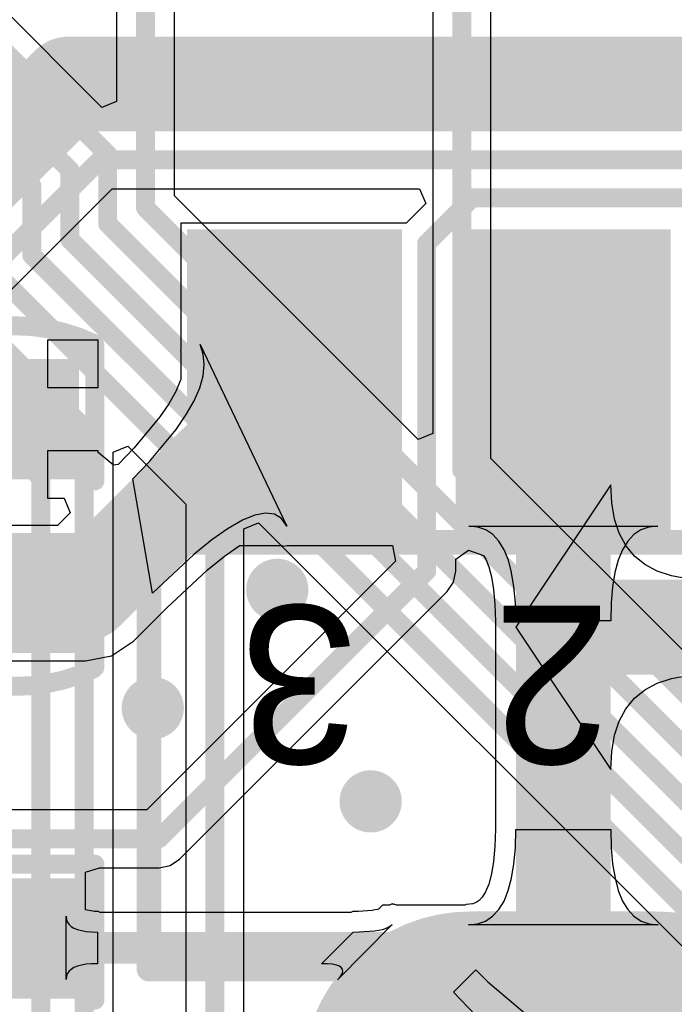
# Model space of a CAD drawing. Header units: millimetres. Extents: x 6.03 to 8.53, y 10.22 to 11.81.
# Tile 16 of 58: x 6.95 to 7.16, y 10.6 to 10.91. Entities that reach past the tile are written whole.
import ezdxf

# ---------------------------------------------------------------- set-up
doc = ezdxf.new("R2010")
doc.units = ezdxf.units.MM
doc.header["$MEASUREMENT"] = 0
for name, color, linetype in [('BottomLayer', 5, 'Continuous'), ('MultiLayer', 9, 'Continuous'), ('TopLayer', 1, 'Continuous'), ('TopOverlay', 2, 'Continuous'), ('TopPaste', 8, 'Continuous'), ('TopSolder', 216, 'Continuous')]:
    doc.layers.add(name, color=color, linetype=linetype)

# ---------------------------------------------------------------- blocks, each defined once
blk = doc.blocks.new('SOT_223_10')
at = {"layer": 'TopLayer', "const_width": 0.09842}
blk.add_lwpolyline([(-0.02943, 0.2215), (0.02963, 0.2215)], dxfattribs=at)
at = {"layer": 'TopLayer', "const_width": 0.04921}
for points in [[(-0.05403, 0.2215, 1), (-0.00482, 0.2215, 1)], [(0.00502, 0.2215, 1), (0.05423, 0.2215, 1)]]:
    blk.add_lwpolyline(points, format="xyb", close=True, dxfattribs=at)
at = {"layer": 'TopLayer'}
for points in [[(0.0301, -0.0435), (0.0301, 0.0465), (-0.0299, -0.0435), (-0.0299, 0.0465)], [(0.1151, -0.0435), (0.1151, 0.0465), (0.0551, -0.0435), (0.0551, 0.0465)]]:
    blk.add_solid(points, dxfattribs=at)
at = {"layer": 'TopOverlay', "const_width": 0.00787}
for points in [[(0.0601, 0.2615), (0.0601, 0.1815)], [(0.1311, 0.1865), (-0.1326, 0.1865)], [(0.1311, 0.1865), (0.1311, 0.0515)], [(0.1311, 0.0515), (-0.1326, 0.0515)]]:
    blk.add_lwpolyline(points, dxfattribs=at)
at = {"layer": 'TopOverlay', "const_width": 0.00394}
for points in [[(0.12913, 0.1865, 1), (0.13307, 0.1865, 1)], [(0.12913, 0.1865, 1), (0.13307, 0.1865, 1)], [(0.05813, 0.1815, 1), (0.06207, 0.1815, 1)], [(0.12913, 0.0515, 1), (0.13307, 0.0515, 1)], [(0.12913, 0.0515, 1), (0.13307, 0.0515, 1)]]:
    blk.add_lwpolyline(points, format="xyb", close=True, dxfattribs=at)
at = {"layer": 'TopPaste', "const_width": 0.09842}
blk.add_lwpolyline([(-0.02943, 0.2215), (0.02963, 0.2215)], dxfattribs=at)
at = {"layer": 'TopPaste', "const_width": 0.04921}
for points in [[(-0.05403, 0.2215, 1), (-0.00482, 0.2215, 1)], [(0.00502, 0.2215, 1), (0.05423, 0.2215, 1)]]:
    blk.add_lwpolyline(points, format="xyb", close=True, dxfattribs=at)
at = {"layer": 'TopPaste'}
for points in [[(0.0301, -0.0435), (0.0301, 0.0465), (-0.0299, -0.0435), (-0.0299, 0.0465)], [(0.1151, -0.0435), (0.1151, 0.0465), (0.0551, -0.0435), (0.0551, 0.0465)]]:
    blk.add_solid(points, dxfattribs=at)
at = {"layer": 'TopSolder', "const_width": 0.10643}
blk.add_lwpolyline([(-0.02943, 0.2215), (0.02963, 0.2215)], dxfattribs=at)
at = {"layer": 'TopSolder', "const_width": 0.05321}
for points in [[(-0.05603, 0.2215, 1), (-0.00282, 0.2215, 1)], [(0.00302, 0.2215, 1), (0.05623, 0.2215, 1)]]:
    blk.add_lwpolyline(points, format="xyb", close=True, dxfattribs=at)
at = {"layer": 'TopSolder'}
for points in [[(0.0341, -0.0475), (0.0341, 0.0505), (-0.0339, -0.0475), (-0.0339, 0.0505)], [(0.1191, -0.0475), (0.1191, 0.0505), (0.0511, -0.0475), (0.0511, 0.0505)]]:
    blk.add_solid(points, dxfattribs=at)
at = {"layer": 'TopOverlay'}
for s, p in [('2', (-0.0149, 0.0715)), ('3', (0.0651, 0.0715))]:
    blk.add_text(s, height=0.05, dxfattribs=at).set_placement(p)
blk = doc.blocks.new('C0603_12')
at = {"layer": 'TopLayer'}
for points in [[(-0.0125, 0.016), (-0.0425, 0.016), (-0.0125, -0.016), (-0.0425, -0.016)], [(0.0425, 0.016), (0.0125, 0.016), (0.0425, -0.016), (0.0125, -0.016)]]:
    blk.add_solid(points, dxfattribs=at)
at = {"layer": 'TopOverlay', "const_width": 0.006}
for points in [[(-0.05154, -0.02444, -0.22601), (-0.05133, 0.02486)], [(0.05154, 0.02444, -0.227259), (0.05134, -0.02486)]]:
    blk.add_lwpolyline(points, format="xyb", dxfattribs=at)
at = {"layer": 'TopOverlay', "const_width": 0.003}
for points in [[(-0.05284, 0.02486, 1), (-0.04983, 0.02486, 1)], [(-0.0525, 0.025, 1), (-0.0495, 0.025, 1)], [(-0.0095, 0.025, 1), (-0.0065, 0.025, 1)], [(0.0065, 0.025, 1), (0.0095, 0.025, 1)], [(0.0495, 0.025, 1), (0.0525, 0.025, 1)], [(0.05004, 0.02444, 1), (0.05304, 0.02444, 1)], [(-0.05304, -0.02444, 1), (-0.05004, -0.02444, 1)], [(-0.0525, -0.025, 1), (-0.0495, -0.025, 1)], [(-0.0095, -0.025, 1), (-0.0065, -0.025, 1)], [(0.0065, -0.025, 1), (0.0095, -0.025, 1)], [(0.0495, -0.025, 1), (0.0525, -0.025, 1)], [(0.04984, -0.02486, 1), (0.05284, -0.02486, 1)]]:
    blk.add_lwpolyline(points, format="xyb", close=True, dxfattribs=at)
at = {"layer": 'TopOverlay', "const_width": 0.006}
for points in [[(-0.008, 0.025), (-0.051, 0.025)], [(0.051, 0.025), (0.008, 0.025)], [(-0.008, -0.025), (-0.051, -0.025)], [(0.051, -0.025), (0.008, -0.025)]]:
    blk.add_lwpolyline(points, dxfattribs=at)
at = {"layer": 'TopPaste'}
for points in [[(-0.0125, 0.016), (-0.0425, 0.016), (-0.0125, -0.016), (-0.0425, -0.016)], [(0.0425, 0.016), (0.0125, 0.016), (0.0425, -0.016), (0.0125, -0.016)]]:
    blk.add_solid(points, dxfattribs=at)
at = {"layer": 'TopSolder'}
for points in [[(-0.0085, 0.02), (-0.0465, 0.02), (-0.0085, -0.02), (-0.0465, -0.02)], [(0.0465, 0.02), (0.0085, 0.02), (0.0465, -0.02), (0.0085, -0.02)]]:
    blk.add_solid(points, dxfattribs=at)
blk = doc.blocks.new('0603_32')
at = {"layer": 'TopLayer'}
for points in [[(-0.0425, -0.016), (-0.0125, -0.016), (-0.0425, 0.016), (-0.0125, 0.016)], [(0.0125, -0.016), (0.0425, -0.016), (0.0125, 0.016), (0.0425, 0.016)]]:
    blk.add_solid(points, dxfattribs=at)
at = {"layer": 'TopOverlay', "const_width": 0.006}
for points in [[(-0.051, 0.025), (-0.051, -0.025)], [(-0.051, 0.025), (-0.008, 0.025)], [(0.008, 0.025), (0.051, 0.025)], [(0.051, 0.025), (0.051, -0.025)], [(-0.051, -0.025), (-0.008, -0.025)], [(0.008, -0.025), (0.051, -0.025)]]:
    blk.add_lwpolyline(points, dxfattribs=at)
at = {"layer": 'TopOverlay', "const_width": 0.003}
for points in [[(-0.0525, 0.025, 1), (-0.0495, 0.025, 1)], [(-0.0525, 0.025, 1), (-0.0495, 0.025, 1)], [(-0.0095, 0.025, 1), (-0.0065, 0.025, 1)], [(0.0065, 0.025, 1), (0.0095, 0.025, 1)], [(0.0495, 0.025, 1), (0.0525, 0.025, 1)], [(0.0495, 0.025, 1), (0.0525, 0.025, 1)], [(-0.0525, -0.025, 1), (-0.0495, -0.025, 1)], [(-0.0525, -0.025, 1), (-0.0495, -0.025, 1)], [(-0.0095, -0.025, 1), (-0.0065, -0.025, 1)], [(0.0065, -0.025, 1), (0.0095, -0.025, 1)], [(0.0495, -0.025, 1), (0.0525, -0.025, 1)], [(0.0495, -0.025, 1), (0.0525, -0.025, 1)]]:
    blk.add_lwpolyline(points, format="xyb", close=True, dxfattribs=at)
at = {"layer": 'TopPaste'}
for points in [[(-0.0425, -0.016), (-0.0125, -0.016), (-0.0425, 0.016), (-0.0125, 0.016)], [(0.0125, -0.016), (0.0425, -0.016), (0.0125, 0.016), (0.0425, 0.016)]]:
    blk.add_solid(points, dxfattribs=at)
at = {"layer": 'TopSolder'}
for points in [[(-0.0465, -0.02), (-0.0085, -0.02), (-0.0465, 0.02), (-0.0085, 0.02)], [(0.0085, -0.02), (0.0465, -0.02), (0.0085, 0.02), (0.0465, 0.02)]]:
    blk.add_solid(points, dxfattribs=at)

msp = doc.modelspace()

# ---------------------------------------------------------------- linework, layer by layer
at = {"layer": 'BottomLayer'}
for p, q in [((6.9741, 10.87895), (6.92318, 10.92986)), ((6.97872, 10.92578), (6.97872, 10.88086)), ((6.99707, 10.85099), (6.99707, 10.92578)), ((7.07872, 10.92578), (7.07872, 10.77587)), ((7.09707, 10.76796), (7.09707, 10.92578)), ((6.97872, 10.88086), (6.9741, 10.87895)), ((7.0741, 10.77396), (6.99707, 10.85099)), ((7.07872, 10.77587), (7.0741, 10.77396)), ((6.97768, 10.76994), (6.9823, 10.77185)), ((6.9823, 10.77185), (7.00065, 10.7535)), ((6.97768, 10.57798), (6.97768, 10.76994)), ((7.19374, 10.67129), (7.09707, 10.76796)), ((7.00065, 10.7535), (7.00065, 10.57852)), ((7.019, 10.74566), (7.02362, 10.74757)), ((7.02362, 10.74757), (7.19107, 10.58013)), ((7.019, 10.52411), (7.019, 10.74566))]:
    msp.add_line(p, q, dxfattribs=at)
at = {"layer": 'BottomLayer', "const_width": 0.006}
for points in [[(6.98789, 10.84719), (6.98789, 10.96738)], [(7.08789, 10.76416), (7.08789, 10.96738)], [(6.91669, 10.92338), (6.97589, 10.86417)], [(6.91172, 10.91138), (6.96389, 10.8592)], [(6.90675, 10.89938), (6.95189, 10.85423)], [(6.83661, 10.87992), (6.95472, 10.76181)], [(6.86614, 10.87992), (6.9685, 10.77756)], [(6.97589, 10.84222), (6.97589, 10.86417)], [(6.96389, 10.83725), (6.96389, 10.8592)], [(6.95189, 10.83228), (6.95189, 10.85423)], [(6.98789, 10.84719), (7.2091, 10.62598)], [(6.97589, 10.84222), (7.20591, 10.61221)], [(6.96389, 10.83725), (7.20253, 10.59861)], [(6.95189, 10.83228), (7.19756, 10.58661)], [(6.93989, 10.82723), (7.00983, 10.7573)], [(6.9685, 10.47638), (6.9685, 10.77756)], [(7.08789, 10.76416), (7.21407, 10.63798)], [(6.95472, 10.49213), (6.95472, 10.76181)], [(7.00983, 10.50787), (7.00983, 10.7573)]]:
    msp.add_lwpolyline(points, dxfattribs=at)
at = {"layer": 'BottomLayer'}
for points, const_width in [([(6.97439, 10.86417, 1), (6.97739, 10.86417, 1)], 0.003), ([(6.97439, 10.86417, 1), (6.97739, 10.86417, 1)], 0.003), ([(6.96239, 10.8592, 1), (6.96539, 10.8592, 1)], 0.003), ([(6.96239, 10.8592, 1), (6.96539, 10.8592, 1)], 0.003), ([(6.95039, 10.85423, 1), (6.95339, 10.85423, 1)], 0.003), ([(6.95039, 10.85423, 1), (6.95339, 10.85423, 1)], 0.003), ([(6.98639, 10.84719, 1), (6.98939, 10.84719, 1)], 0.003), ([(6.98639, 10.84719, 1), (6.98939, 10.84719, 1)], 0.003), ([(6.97439, 10.84222, 1), (6.97739, 10.84222, 1)], 0.003), ([(6.97439, 10.84222, 1), (6.97739, 10.84222, 1)], 0.003), ([(6.96239, 10.83725, 1), (6.96539, 10.83725, 1)], 0.003), ([(6.96239, 10.83725, 1), (6.96539, 10.83725, 1)], 0.003), ([(6.95039, 10.83228, 1), (6.95339, 10.83228, 1)], 0.003), ([(6.95039, 10.83228, 1), (6.95339, 10.83228, 1)], 0.003), ([(6.967, 10.77756, 1), (6.97, 10.77756, 1)], 0.003), ([(6.967, 10.77756, 1), (6.97, 10.77756, 1)], 0.003), ([(7.08639, 10.76416, 1), (7.08939, 10.76416, 1)], 0.003), ([(7.08639, 10.76416, 1), (7.08939, 10.76416, 1)], 0.003), ([(6.95322, 10.76181, 1), (6.95622, 10.76181, 1)], 0.003), ([(6.95322, 10.76181, 1), (6.95622, 10.76181, 1)], 0.003), ([(7.00833, 10.7573, 1), (7.01133, 10.7573, 1)], 0.003), ([(7.00833, 10.7573, 1), (7.01133, 10.7573, 1)], 0.003), ([(7.02461, 10.72638, 1), (7.03445, 10.72638, 1)], 0.00984), ([(6.98524, 10.68898, 1), (6.99508, 10.68898, 1)], 0.00984), ([(7.05413, 10.65945, 1), (7.06398, 10.65945, 1)], 0.00984)]:
    msp.add_lwpolyline(points, format="xyb", close=True, dxfattribs=dict(at, const_width=const_width))
at = {"layer": 'MultiLayer', "const_width": 0.00984}
for points in [[(7.02461, 10.72638, 1), (7.03445, 10.72638, 1)], [(6.98524, 10.68898, 1), (6.99508, 10.68898, 1)], [(7.05413, 10.65945, 1), (7.06398, 10.65945, 1)]]:
    msp.add_lwpolyline(points, format="xyb", close=True, dxfattribs=at)
at = {"layer": 'TopLayer'}
for p, q in [((6.94004, 10.81597), (6.97729, 10.85322)), ((6.97729, 10.85322), (7.07455, 10.85322)), ((7.07455, 10.85322), (7.07646, 10.8486)), ((7.07646, 10.8486), (7.07028, 10.84242)), ((7.07028, 10.84241), (6.99898, 10.84241)), ((6.99898, 10.84241), (6.99898, 10.80613)), ((7.07028, 10.84242), (7.07028, 10.84241)), ((6.99898, 10.80613), (6.99898, 10.80612)), ((6.99898, 10.80612), (6.99898, 10.80607)), ((6.99898, 10.80607), (6.99898, 10.80232)), ((6.97285, 10.80535), (6.95685, 10.80535)), ((6.95685, 10.80535), (6.95685, 10.79035)), ((6.97285, 10.79035), (6.97285, 10.80535)), ((6.99898, 10.80232), (6.99895, 10.80187)), ((7.00612, 10.80095), (7.0051, 10.80396)), ((7.0051, 10.80396), (7.03253, 10.74653)), ((6.99895, 10.80187), (6.99898, 10.80178)), ((6.99898, 10.80178), (6.99898, 10.79288)), ((7.00644, 10.79767), (7.00612, 10.80095)), ((7.00607, 10.79411), (7.00644, 10.79767)), ((7.005, 10.79028), (7.00607, 10.79411)), ((6.95685, 10.79035), (6.97285, 10.79035)), ((6.99886, 10.79245), (6.9974, 10.78907)), ((6.99898, 10.79288), (6.99886, 10.79245)), ((7.00322, 10.78617), (7.005, 10.79028)), ((6.9974, 10.78907), (6.99523, 10.78522)), ((6.99523, 10.78522), (6.99239, 10.78106)), ((7.00075, 10.7818), (7.00322, 10.78617)), ((6.99239, 10.78106), (6.98431, 10.77134)), ((6.99758, 10.77714), (7.00075, 10.7818)), ((6.98915, 10.76701), (6.99758, 10.77714)), ((6.98431, 10.77134), (6.9792, 10.76603)), ((6.97285, 10.77035), (6.95685, 10.77035)), ((6.95685, 10.77035), (6.95685, 10.75535)), ((6.97285, 10.76978), (6.97285, 10.77035)), ((6.97774, 10.76584), (6.97285, 10.76978)), ((6.9792, 10.76603), (6.97774, 10.76584)), ((6.98389, 10.76153), (6.98915, 10.76701)), ((6.9901, 10.72532), (6.98389, 10.76153)), ((7.13498, 10.75957), (7.10498, 10.71457)), ((7.13528, 10.75387), (7.13498, 10.75957)), ((6.95685, 10.75535), (6.9621, 10.75535)), ((6.9621, 10.75535), (6.96401, 10.75073)), ((7.13618, 10.74877), (7.13528, 10.75387)), ((6.96401, 10.75073), (6.96001, 10.74673)), ((7.02245, 10.75003), (7.01849, 10.74841)), ((7.02583, 10.75065), (7.02245, 10.75003)), ((7.02863, 10.75028), (7.02583, 10.75065)), ((7.03087, 10.74891), (7.02863, 10.75028)), ((6.96001, 10.74673), (6.80118, 10.74673)), ((7.01849, 10.74841), (7.01396, 10.74579)), ((7.03253, 10.74653), (7.03087, 10.74891)), ((7.09293, 10.74623), (7.0901, 10.74653)), ((7.0901, 10.74653), (7.14986, 10.74653)), ((7.09546, 10.74533), (7.09293, 10.74623)), ((7.13768, 10.74427), (7.13618, 10.74877)), ((7.14703, 10.74623), (7.1445, 10.74533)), ((7.14986, 10.74653), (7.14703, 10.74623)), ((7.01396, 10.74579), (7.00886, 10.74217)), ((7.09769, 10.74383), (7.09546, 10.74533)), ((7.09962, 10.74173), (7.09769, 10.74383)), ((7.13978, 10.74037), (7.13768, 10.74427)), ((7.14227, 10.74383), (7.14034, 10.74173)), ((7.1445, 10.74533), (7.14227, 10.74383)), ((7.00886, 10.74217), (7.00318, 10.73755)), ((7.01279, 10.737), (7.01747, 10.74032)), ((7.01747, 10.74032), (7.01764, 10.74041)), ((7.01764, 10.74041), (7.03036, 10.74041)), ((7.03036, 10.74041), (7.03036, 10.74041)), ((7.03036, 10.74041), (7.03042, 10.74041)), ((7.03042, 10.74041), (7.03096, 10.74041)), ((7.03096, 10.74041), (7.03139, 10.74014)), ((7.03139, 10.74014), (7.03264, 10.74041)), ((7.03264, 10.74041), (7.06597, 10.74041)), ((7.06597, 10.74041), (7.06692, 10.73541)), ((7.10126, 10.73903), (7.09962, 10.74173)), ((7.14034, 10.74173), (7.1387, 10.73903)), ((7.14248, 10.73707), (7.13978, 10.74037)), ((7.00318, 10.73755), (6.9901, 10.72532)), ((7.00745, 10.73265), (7.01279, 10.737)), ((7.08595, 10.73605), (7.09, 10.73888)), ((7.09, 10.73888), (7.09474, 10.73727)), ((7.09474, 10.73727), (7.09544, 10.73611)), ((7.1026, 10.73573), (7.10126, 10.73903)), ((7.1387, 10.73903), (7.13736, 10.73573)), ((7.14578, 10.73437), (7.14248, 10.73707)), ((7.06692, 10.73541), (6.98833, 10.65681)), ((7.08595, 10.73228), (7.08595, 10.73605)), ((7.09544, 10.73611), (7.09643, 10.73367)), ((7.10364, 10.73183), (7.1026, 10.73573)), ((7.13736, 10.73573), (7.13632, 10.73183)), ((7.14968, 10.73227), (7.14578, 10.73437)), ((6.99453, 10.72058), (7.00745, 10.73265)), ((7.08525, 10.72877), (7.08595, 10.73228)), ((7.09643, 10.73367), (7.09728, 10.73046)), ((7.10438, 10.72733), (7.10364, 10.73183)), ((7.13632, 10.73183), (7.13557, 10.72733)), ((7.15418, 10.73077), (7.14968, 10.73227)), ((7.15928, 10.72987), (7.15418, 10.73077)), ((7.08326, 10.7258), (7.08525, 10.72877)), ((7.09728, 10.73046), (7.09794, 10.72652)), ((6.99861, 10.64115), (7.08326, 10.7258)), ((7.09794, 10.72652), (7.09834, 10.72186)), ((7.10483, 10.72223), (7.10438, 10.72733)), ((7.13557, 10.72733), (7.13513, 10.72223)), ((7.09834, 10.72186), (7.09849, 10.71636)), ((7.10498, 10.71653), (7.10483, 10.72223)), ((7.13513, 10.72223), (7.13498, 10.71653)), ((6.98402, 10.71017), (6.99435, 10.72051)), ((6.99435, 10.72051), (6.99453, 10.72058)), ((7.09849, 10.71636), (7.09857, 10.71618)), ((7.09857, 10.71618), (7.09857, 10.65086)), ((7.13498, 10.71653), (7.10498, 10.71653)), ((7.10498, 10.71457), (7.10498, 10.71457)), ((7.10498, 10.71457), (7.10498, 10.71457)), ((7.10498, 10.71457), (7.10498, 10.71457)), ((7.10498, 10.71457), (7.10498, 10.71457)), ((7.10498, 10.71457), (7.10498, 10.71457)), ((7.10498, 10.71457), (7.10498, 10.71457)), ((7.10498, 10.71457), (7.10498, 10.71457)), ((7.10498, 10.71457), (7.10498, 10.71457)), ((7.10498, 10.71457), (7.10498, 10.71457)), ((7.10498, 10.71457), (7.10498, 10.71457)), ((7.10498, 10.71457), (7.13498, 10.66957)), ((6.97707, 10.70553), (6.98402, 10.71017)), ((6.89334, 10.7039), (6.96888, 10.7039)), ((6.96888, 10.7039), (6.97707, 10.70553)), ((7.14578, 10.69477), (7.14968, 10.69687)), ((7.14968, 10.69687), (7.15418, 10.69837)), ((7.15418, 10.69837), (7.15928, 10.69927)), ((7.14248, 10.69207), (7.14578, 10.69477)), ((7.13978, 10.68877), (7.14248, 10.69207)), ((7.13768, 10.68487), (7.13978, 10.68877)), ((7.13618, 10.68037), (7.13768, 10.68487)), ((7.13528, 10.67527), (7.13618, 10.68037)), ((7.13498, 10.66957), (7.13528, 10.67527)), ((6.98833, 10.65681), (6.91978, 10.65681)), ((7.09849, 10.65068), (7.09834, 10.64515)), ((7.09857, 10.65086), (7.09849, 10.65068)), ((7.10483, 10.64478), (7.10498, 10.65051)), ((7.10498, 10.65051), (7.13498, 10.65051)), ((7.13498, 10.65051), (7.13513, 10.64478)), ((7.09834, 10.64515), (7.09793, 10.64048)), ((7.10438, 10.63966), (7.10483, 10.64478)), ((7.13513, 10.64478), (7.13558, 10.63966)), ((6.99564, 10.63916), (6.99861, 10.64115)), ((7.09793, 10.64048), (7.09727, 10.63652)), ((6.96885, 10.63708), (6.97328, 10.63846)), ((6.97328, 10.63846), (6.99213, 10.63846)), ((6.99213, 10.63846), (6.99564, 10.63916)), ((7.10363, 10.63514), (7.10438, 10.63966)), ((7.13558, 10.63966), (7.13633, 10.63514)), ((6.96885, 10.62512), (6.96885, 10.63708)), ((7.09727, 10.63652), (7.09641, 10.6333)), ((7.10258, 10.63123), (7.10363, 10.63514)), ((7.13633, 10.63514), (7.13738, 10.63123)), ((7.09641, 10.6333), (7.09541, 10.63085)), ((7.10123, 10.62792), (7.10258, 10.63123)), ((7.13738, 10.63123), (7.13873, 10.62792)), ((7.09338, 10.62807), (7.09244, 10.62744)), ((7.09437, 10.62914), (7.09338, 10.62807)), ((7.09541, 10.63085), (7.09437, 10.62914)), ((7.09958, 10.6252), (7.10123, 10.62792)), ((7.13873, 10.62792), (7.14038, 10.6252)), ((6.97175, 10.62463), (6.96885, 10.62512)), ((7.05953, 10.62495), (7.05516, 10.62463)), ((7.06037, 10.62509), (7.05953, 10.62495)), ((7.0611, 10.62525), (7.06037, 10.62509)), ((7.06157, 10.6254), (7.0611, 10.62525)), ((7.06165, 10.62543), (7.06157, 10.6254)), ((7.06284, 10.62663), (7.06165, 10.62543)), ((7.06498, 10.62663), (7.06284, 10.62663)), ((7.06587, 10.627), (7.06498, 10.62663)), ((7.0662, 10.62687), (7.06587, 10.627)), ((7.06654, 10.62697), (7.0662, 10.62687)), ((7.06719, 10.62663), (7.06654, 10.62697)), ((7.08889, 10.62663), (7.06719, 10.62663)), ((7.0893, 10.62684), (7.08889, 10.62663)), ((7.09138, 10.62706), (7.0893, 10.62684)), ((7.09244, 10.62744), (7.09138, 10.62706)), ((7.09763, 10.6231), (7.09958, 10.6252)), ((7.14038, 10.6252), (7.14233, 10.6231)), ((6.96273, 10.60311), (6.96273, 10.62311)), ((6.96273, 10.62311), (6.96283, 10.62216)), ((6.96283, 10.62216), (6.96313, 10.62131)), ((6.9729, 10.6246), (6.97175, 10.62463)), ((6.97348, 10.62435), (6.9729, 10.6246)), ((6.97359, 10.62433), (6.97348, 10.62435)), ((7.05278, 10.62433), (6.97359, 10.62433)), ((7.05343, 10.62461), (7.05278, 10.62433)), ((7.05516, 10.62463), (7.05343, 10.62461)), ((7.09283, 10.62069), (7.09538, 10.62159)), ((7.09538, 10.62159), (7.09763, 10.6231)), ((7.14233, 10.6231), (7.14458, 10.62159)), ((7.14458, 10.62159), (7.14713, 10.62069)), ((6.96313, 10.62131), (6.96363, 10.62056)), ((6.96363, 10.62056), (6.96433, 10.61991)), ((6.96433, 10.61991), (6.96523, 10.61936)), ((6.96523, 10.61936), (6.96633, 10.61891)), ((6.96633, 10.61891), (6.96763, 10.61856)), ((6.96763, 10.61856), (6.96913, 10.61831)), ((7.0659, 10.62051), (7.0486, 10.60303)), ((7.05544, 10.61814), (7.06029, 10.6185)), ((7.06029, 10.6185), (7.06161, 10.61871)), ((7.06161, 10.61871), (7.06277, 10.61897)), ((7.06277, 10.61897), (7.06378, 10.61928)), ((7.06378, 10.61928), (7.06464, 10.61964)), ((7.06464, 10.61964), (7.06535, 10.62005)), ((7.06535, 10.62005), (7.0659, 10.62051)), ((7.08998, 10.62039), (7.09283, 10.62069)), ((7.14998, 10.62039), (7.08998, 10.62039)), ((7.14713, 10.62069), (7.14998, 10.62039)), ((6.96913, 10.61831), (6.97083, 10.61816)), ((6.97083, 10.61816), (6.97273, 10.61811)), ((6.97273, 10.61811), (6.97273, 10.60811)), ((7.04351, 10.60811), (7.05351, 10.61811)), ((7.05351, 10.61811), (7.05544, 10.61814)), ((6.96433, 10.60631), (6.96363, 10.60566)), ((6.96523, 10.60686), (6.96433, 10.60631)), ((6.96633, 10.60731), (6.96523, 10.60686)), ((6.96763, 10.60766), (6.96633, 10.60731)), ((6.96913, 10.60791), (6.96763, 10.60766)), ((6.97083, 10.60806), (6.96913, 10.60791)), ((6.97273, 10.60811), (6.97083, 10.60806)), ((7.04538, 10.60806), (7.04351, 10.60811)), ((7.04695, 10.60791), (7.04538, 10.60806)), ((7.04822, 10.60765), (7.04695, 10.60791)), ((7.04918, 10.6073), (7.04822, 10.60765)), ((7.04984, 10.60684), (7.04918, 10.6073)), ((7.0502, 10.60628), (7.04984, 10.60684)), ((7.05025, 10.60562), (7.0502, 10.60628)), ((7.08523, 10.59909), (7.0923, 10.60616)), ((7.0923, 10.60616), (7.09613, 10.60241)), ((6.96283, 10.60406), (6.96273, 10.60311)), ((6.96313, 10.60491), (6.96283, 10.60406)), ((6.96363, 10.60566), (6.96313, 10.60491)), ((7.0486, 10.60303), (7.04945, 10.60399)), ((7.04945, 10.60399), (7.05, 10.60486)), ((7.05, 10.60486), (7.05025, 10.60562)), ((7.09613, 10.60241), (7.10909, 10.59135)), ((7.09234, 10.59167), (7.08523, 10.59909))]:
    msp.add_line(p, q, dxfattribs=at)
for points, const_width in [([(6.92361, 10.84646), (6.96354, 10.88639)], 0.03), ([(6.96354, 10.88639), (7.26699, 10.88639)], 0.03), ([(6.93355, 10.82246), (6.97348, 10.86239)], 0.006), ([(6.97348, 10.86239), (7.238, 10.86239)], 0.006), ([(7.07677, 10.83593), (7.09123, 10.85039)], 0.006), ([(7.09123, 10.85039), (7.22047, 10.85039)], 0.006), ([(7.07677, 10.73228), (7.07677, 10.83593)], 0.006), ([(6.96888, 10.72531), (7.03498, 10.79141)], 0.03), ([(7.11998, 10.71457), (7.11998, 10.79141)], 0.03), ([(6.87402, 10.72531), (6.96888, 10.72531)], 0.03), ([(6.99213, 10.64764), (7.07677, 10.73228)], 0.006), ([(7.11998, 10.57141), (7.11998, 10.71457)], 0.03), ([(7.11998, 10.71457), (7.30709, 10.71457)], 0.03), ([(6.90354, 10.64764), (6.99213, 10.64764)], 0.006), ([(6.94685, 10.61311), (7.07828, 10.61311)], 0.01), ([(7.07828, 10.61311), (7.11998, 10.57141)], 0.01)]:
    msp.add_lwpolyline(points, dxfattribs=dict(at, const_width=const_width))
for points, const_width in [([(6.95604, 10.88639, 1), (6.97104, 10.88639, 1)], 0.015), ([(6.95604, 10.88639, 1), (6.97104, 10.88639, 1)], 0.015), ([(6.97198, 10.86239, 1), (6.97498, 10.86239, 1)], 0.003), ([(6.97198, 10.86239, 1), (6.97498, 10.86239, 1)], 0.003), ([(7.08973, 10.85039, 1), (7.09273, 10.85039, 1)], 0.003), ([(7.08973, 10.85039, 1), (7.09273, 10.85039, 1)], 0.003), ([(7.07527, 10.83593, 1), (7.07827, 10.83593, 1)], 0.003), ([(7.07527, 10.83593, 1), (7.07827, 10.83593, 1)], 0.003), ([(7.02748, 10.79141, 1), (7.04248, 10.79141, 1)], 0.015), ([(7.11248, 10.79141, 1), (7.12748, 10.79141, 1)], 0.015), ([(6.96138, 10.72531, 1), (6.97638, 10.72531, 1)], 0.015), ([(6.96138, 10.72531, 1), (6.97638, 10.72531, 1)], 0.015), ([(7.02461, 10.72638, 1), (7.03445, 10.72638, 1)], 0.00984), ([(7.07527, 10.73228, 1), (7.07827, 10.73228, 1)], 0.003), ([(7.07527, 10.73228, 1), (7.07827, 10.73228, 1)], 0.003), ([(7.11248, 10.71457, 1), (7.12748, 10.71457, 1)], 0.015), ([(7.11248, 10.71457, 1), (7.12748, 10.71457, 1)], 0.015), ([(7.11248, 10.71457, 1), (7.12748, 10.71457, 1)], 0.015), ([(6.98524, 10.68898, 1), (6.99508, 10.68898, 1)], 0.00984), ([(7.05413, 10.65945, 1), (7.06398, 10.65945, 1)], 0.00984), ([(6.99063, 10.64764, 1), (6.99363, 10.64764, 1)], 0.003), ([(6.99063, 10.64764, 1), (6.99363, 10.64764, 1)], 0.003), ([(6.94435, 10.61311, 1), (6.94935, 10.61311, 1)], 0.005), ([(7.07578, 10.61311, 1), (7.08078, 10.61311, 1)], 0.005), ([(7.07578, 10.61311, 1), (7.08078, 10.61311, 1)], 0.005)]:
    msp.add_lwpolyline(points, format="xyb", close=True, dxfattribs=dict(at, const_width=const_width))

# ---------------------------------------------------------------- block references
for name, p, rotation in [('SOT_223_10', (7.12008, 10.79291), 180), ('C0603_12', (6.94685, 10.75285), 90), ('0603_32', (6.94685, 10.58858), 270)]:
    msp.add_blockref(name, p, dxfattribs=dict(rotation=rotation))

doc.saveas('drawing.dxf')
